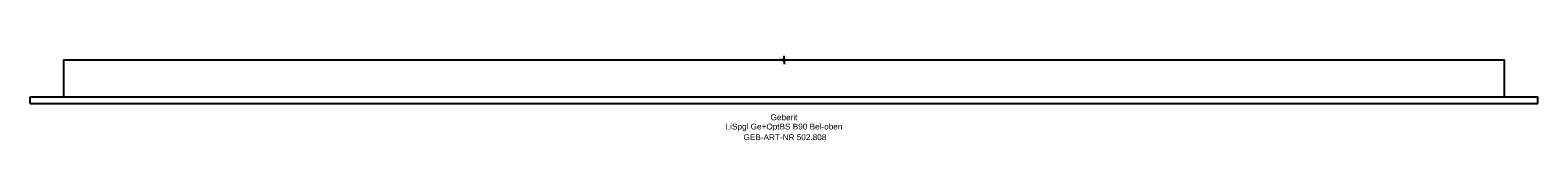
# Model space of a CAD drawing. Header units: millimetres. Extents: x -450 to 450, y -48 to 2.
import ezdxf
from ezdxf.enums import TextEntityAlignment as Align

# ---------------------------------------------------------------- set-up
doc = ezdxf.new("R2010")
doc.units = ezdxf.units.MM
doc.layers.get('0').update_dxf_attribs({"linetype": 'CONTINUOUS'})
for name, color, linetype, lineweight in [('Arbeitspunkt(DIN)', 7, 'CONTINUOUS', 25), ('GEB-ART-NR', 1, 'CONTINUOUS', 18), ('GEB-BEZUG', 2, 'CONTINUOUS', 25), ('GEB-TEXT', 5, 'CONTINUOUS', 18)]:
    doc.layers.add(name, color=color, linetype=linetype, lineweight=lineweight)
doc.layers.add('GEB-KONTUR-A', color=5, linetype='CONTINUOUS')
doc.styles.get("Standard").update_dxf_attribs({"font": 'arial.ttf'})

# ---------------------------------------------------------------- blocks, each defined once
blk = doc.blocks.new('Einfügepunkt')
at = {"layer": 'GEB-BEZUG'}
for p, q in [((-0.71, -0.71), (0.71, 0.71)), ((-0.71, 0.71), (0.71, -0.71))]:
    blk.add_line(p, q, dxfattribs=at)

msp = doc.modelspace()

# ---------------------------------------------------------------- linework, layer by layer
at = {"layer": 'Arbeitspunkt(DIN)', "ltscale": 5}
for q in [(-2.5, 0), (0, 2.5), (0, -2.5), (2.5, 0)]:
    msp.add_line((0, 0), q, dxfattribs=at)
at = {"layer": 'GEB-KONTUR-A', "ltscale": 5}
for p, q in [((-430, 0), (-430, -22)), ((-430, 0), (-427, 0)), ((-427, 0), (427, 0)), ((427, 0), (430, 0)), ((430, -22), (430, 0)), ((-450, -22), (450, -22)), ((-450, -26), (-450, -22)), ((-450, -26), (450, -26)), ((450, -26), (450, -22))]:
    msp.add_line(p, q, dxfattribs=at)

# ---------------------------------------------------------------- block references
at = {"ltscale": 5}
msp.add_blockref('Einfügepunkt', (0, 0), dxfattribs=at)

# ---------------------------------------------------------------- texts
at = {"layer": 'GEB-ART-NR'}
msp.add_text('GEB-ART-NR 502.808', height=3.5, dxfattribs=at).set_placement((0.55, -47.84), align=Align.CENTER)
at = {"layer": 'GEB-TEXT'}
for s, p in [('Geberit', (0, -36)), ('LiSpgl Ge+OptBS B90 Bel-oben', (0, -41.5))]:
    msp.add_text(s, height=3.5, dxfattribs=at).set_placement(p, align=Align.CENTER)

doc.saveas('drawing.dxf')
